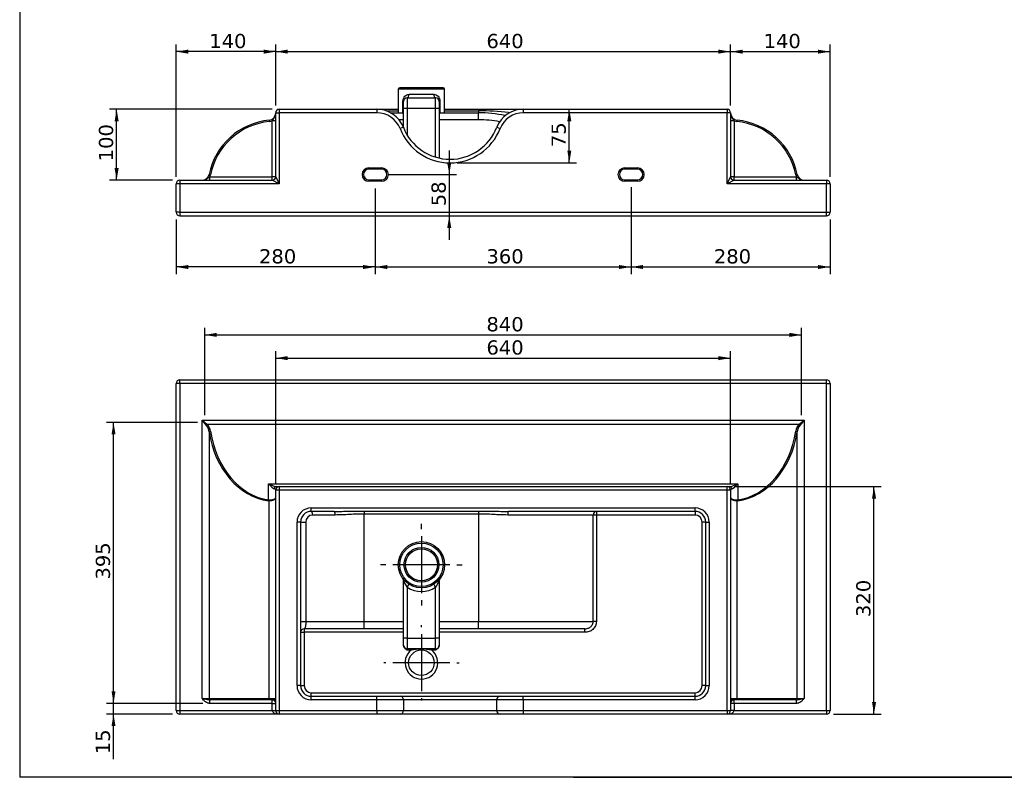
# Model space of a CAD drawing. Header units: millimetres. Extents: x 11 to 288, y 7 to 203.
# Tile 1 of 3: x 11 to 149, y 7 to 114. Entities that reach past the tile are written whole.
import ezdxf
from ezdxf.enums import TextEntityAlignment as Align
from ezdxf.lldxf.tags import DXFTag

# ---------------------------------------------------------------- set-up
doc = ezdxf.new("R2010")
doc.units = ezdxf.units.MM
for name, color, linetype in [('1', 7, 'Continuous'), ('asse', 7, 'Continuous'), ('Default', 7, 'Continuous'), ('Predefinito', 7, 'Continuous'), ('tangente', 7, 'Continuous'), ('visibile', 7, 'Continuous')]:
    doc.layers.add(name, color=color, linetype=linetype)
doc.styles.add('SEACAD_Verdana', font='verdana.ttf')
tags = doc.linetypes.add('CENTER2', pattern=[28.575, 19.05, -3.175, 3.175, -3.175]).pattern_tags.tags
tags[10:11] = [DXFTag(74, 4), DXFTag(75, 0), DXFTag(340, '0'), DXFTag(46, 0.0), DXFTag(50, 0.0), DXFTag(44, 0.0), DXFTag(45, 0.0)]
tags[8:9] = [DXFTag(74, 4), DXFTag(75, 0), DXFTag(340, '0'), DXFTag(46, 0.0), DXFTag(50, 0.0), DXFTag(44, 0.0), DXFTag(45, 0.0)]
tags[6:7] = [DXFTag(74, 4), DXFTag(75, 0), DXFTag(340, '0'), DXFTag(46, 0.0), DXFTag(50, 0.0), DXFTag(44, 0.0), DXFTag(45, 0.0)]
tags[4:5] = [DXFTag(74, 4), DXFTag(75, 0), DXFTag(340, '0'), DXFTag(46, 0.0), DXFTag(50, 0.0), DXFTag(44, 0.0), DXFTag(45, 0.0)]
doc.dimstyles.new('ISO_PALLINATURA', dxfattribs={"dimtxt": 2, "dimasz": 1.7, "dimexe": 1, "dimexo": 1, "dimgap": 1, "dimtad": 1, "dimlfac": 10, "dimtxsty": 'SEACAD_Verdana', "dimblk1": '_SE_FILLED', "dimblk2": '_SE_FILLED', "dimsah": 1, "dimcen": 1, "dimadec": 0, "dimazin": 0, "dimtfac": 1, "dimtmove": 0, "dimatfit": 3, "dimfxl": 1, "dimtolj": 1, "dimarcsym": 0})

# ---------------------------------------------------------------- blocks, each defined once
blk = doc.blocks.new('SEANNOT_GROUP2')
at = {"layer": 'asse', "color": 7, "linetype": 'CENTER2'}
for p, q in [((67.38, 42.18), (67.38, 42.93)), ((67.38, 41.18), (67.38, 33.18)), ((62.38, 37.18), (61.63, 37.18)), ((71.38, 37.18), (63.38, 37.18)), ((72.38, 37.18), (73.13, 37.18)), ((67.38, 32.18), (67.38, 31.43))]:
    blk.add_line(p, q, dxfattribs=at)
blk = doc.blocks.new('SEANNOT_GROUP3')
at = {"layer": 'asse', "color": 7, "linetype": 'CENTER2'}
for p, q in [((67.38, 28.4), (67.38, 28.7)), ((67.38, 27.4), (67.38, 19.4)), ((62.38, 23.4), (62.08, 23.4)), ((71.38, 23.4), (63.38, 23.4)), ((72.38, 23.4), (72.68, 23.4)), ((67.38, 18.4), (67.38, 18.1))]:
    blk.add_line(p, q, dxfattribs=at)
blk = doc.blocks.new('SE1')
at = {"layer": 'tangente', "color": 7, "linetype": 'Continuous'}
for p, q in [((70.63, 104.07), (64.13, 104.07)), ((65.38, 102.87), (65.38, 101.37)), ((65.64, 103.37), (69.11, 103.37)), ((69.38, 101.37), (69.38, 102.87)), ((47.38, 101.27), (47.38, 100.77)), ((61.11, 101.27), (61.11, 100.77)), ((64.78, 100.77), (64.78, 102.37)), ((64.88, 102.37), (64.78, 102.37)), ((65.38, 101.37), (64.88, 101.37)), ((65.38, 101.37), (65.38, 97.63)), ((69.38, 101.37), (65.38, 101.37)), ((69.38, 94.53), (69.38, 101.37)), ((69.88, 101.37), (69.38, 101.37)), ((69.88, 102.37), (69.98, 102.37)), ((69.98, 102.37), (69.98, 100.77)), ((81.71, 101.27), (81.71, 100.77)), ((110.38, 101.27), (110.38, 100.77)), ((46.88, 100.77), (47.38, 100.77)), ((47.38, 100.77), (47.38, 90.77)), ((61.11, 100.77), (47.38, 100.77)), ((62.51, 101.02), (64.13, 101.02)), ((64.88, 99.77), (64.24, 99.77)), ((75.42, 99.77), (69.88, 99.77)), ((70.63, 101.02), (75.42, 101.02)), ((75.42, 101.02), (75.42, 100.77)), ((75.42, 99.77), (75.42, 100.77)), ((79.63, 100.77), (79.61, 100.68)), ((79.77, 100.77), (79.63, 100.77)), ((110.38, 100.77), (81.71, 100.77)), ((110.38, 90.77), (110.38, 100.77)), ((110.88, 100.77), (110.38, 100.77)), ((45.97, 99.73), (45.99, 99.53)), ((46.38, 91.77), (46.38, 99.63)), ((46.88, 99.63), (46.38, 99.63)), ((64.84, 98.72), (64.38, 98.54)), ((77.98, 98.72), (78.44, 98.54)), ((111.38, 99.63), (110.88, 99.63)), ((111.38, 99.63), (111.38, 91.77)), ((111.78, 99.73), (111.76, 99.53)), ((59.98, 93.02), (61.78, 93.02)), ((59.98, 92.82), (59.98, 93.02)), ((61.78, 93.02), (61.78, 92.82)), ((95.98, 93.02), (97.78, 93.02)), ((95.98, 92.82), (95.98, 93.02)), ((97.78, 92.82), (97.78, 93.02)), ((37.5, 92.08), (37.7, 92.04)), ((37.61, 91.77), (46.38, 91.77)), ((37.61, 91.27), (37.61, 91.77)), ((46.88, 91.77), (46.38, 91.77)), ((46.38, 91.27), (46.38, 91.77)), ((46.88, 91.77), (47.38, 90.77)), ((110.38, 90.77), (110.88, 91.77)), ((111.38, 91.77), (110.88, 91.77)), ((111.38, 91.77), (120.14, 91.77)), ((111.38, 91.27), (111.38, 91.77)), ((120.25, 92.08), (120.06, 92.04)), ((120.14, 91.27), (120.14, 91.77)), ((33.38, 90.77), (32.88, 90.77)), ((33.38, 91.27), (33.38, 90.77)), ((33.38, 90.77), (33.38, 86.77)), ((47.38, 90.77), (33.38, 90.77)), ((47.38, 90.77), (46.38, 91.27)), ((59.98, 91.32), (59.98, 91.12)), ((61.78, 91.12), (59.98, 91.12)), ((61.78, 91.12), (61.78, 91.32)), ((95.98, 91.12), (95.98, 91.32)), ((97.78, 91.12), (95.98, 91.12)), ((97.78, 91.12), (97.78, 91.32)), ((111.38, 91.27), (110.38, 90.77)), ((124.38, 90.77), (110.38, 90.77)), ((124.38, 91.27), (124.38, 90.77)), ((124.38, 86.77), (124.38, 90.77)), ((124.88, 90.77), (124.38, 90.77)), ((33.38, 86.77), (32.88, 86.77)), ((33.38, 86.77), (124.38, 86.77)), ((33.38, 86.77), (33.38, 86.27)), ((124.38, 86.27), (124.38, 86.77)), ((124.38, 86.77), (124.88, 86.77))]:
    blk.add_line(p, q, dxfattribs=at)
for centre, radius, start, end in [((61.11, 97.27), 3.5, 21.2312, 90), ((75.44, 65.69), 35.34, 83.1804, 90.0278), ((75.42, 83.27), 16.5, 79.6442, 90), ((81.71, 97.27), 3.5, 90, 158.7688), ((75.42, 83.27), 18, 76.1523, 76.4638), ((46.88, 90.21), 9.36, 95.4345, 168.7561), ((45.88, 100.73), 1.2, 275.4345, 294.6243), ((71.41, 101.27), 7.55, 201.2312, 338.7688), ((111.88, 100.73), 1.2, 245.3757, 264.5655), ((110.88, 90.21), 9.36, 11.2439, 84.5655), ((59.98, 92.07), 0.95, 90, 270), ((61.78, 92.07), 0.95, 270, 90), ((95.98, 92.07), 0.95, 90, 270), ((97.78, 92.07), 0.95, 270, 90), ((36.52, 92.27), 1.2, 335.3757, 348.7561), ((121.23, 92.27), 1.2, 191.2439, 204.6243)]:
    blk.add_arc(centre, radius, start, end, dxfattribs=at)
for centre, start_param, end_param in [((65.38, 103.37), 0, 1.570796), ((69.38, 103.37), 4.712389, 6.283185)]:
    blk.add_ellipse(centre, major_axis=(0, -0.5), ratio=0.533333, start_param=start_param, end_param=end_param, dxfattribs=at)
for points, knots in [([(64.78, 102.37), (64.78, 102.51), (64.8, 102.65), (64.9, 102.89), (64.96, 103), (65.12, 103.17), (65.21, 103.24), (65.41, 103.34), (65.52, 103.37), (65.64, 103.37)], [0, 0, 0, 0, 0.25, 0.25, 0.5, 0.5, 0.75, 0.75, 1, 1, 1, 1]), ([(69.11, 103.37), (69.23, 103.37), (69.34, 103.34), (69.55, 103.24), (69.64, 103.17), (69.79, 102.99), (69.86, 102.89), (69.95, 102.65), (69.98, 102.51), (69.98, 102.37)], [0, 0, 0, 0, 0.25, 0.25, 0.5, 0.5, 0.75, 0.75, 1, 1, 1, 1]), ([(46.38, 99.63), (46.41, 99.68), (46.44, 99.72), (46.5, 99.8), (46.53, 99.84), (46.59, 99.92), (46.62, 99.97), (46.67, 100.05), (46.7, 100.1), (46.75, 100.18), (46.77, 100.23), (46.81, 100.33), (46.82, 100.37), (46.85, 100.47), (46.86, 100.52), (46.87, 100.6), (46.87, 100.62), (46.88, 100.67), (46.88, 100.7), (46.88, 100.73)], [0, 0, 0, 0, 0.125, 0.125, 0.25, 0.25, 0.375, 0.375, 0.5, 0.5, 0.625, 0.625, 0.75, 0.75, 0.875, 0.875, 0.9375, 0.9375, 1, 1, 1, 1]), ([(110.88, 100.73), (110.88, 100.7), (110.88, 100.67), (110.88, 100.62), (110.88, 100.6), (110.89, 100.52), (110.9, 100.47), (110.93, 100.37), (110.95, 100.33), (110.98, 100.23), (111, 100.18), (111.05, 100.1), (111.08, 100.05), (111.13, 99.97), (111.16, 99.92), (111.22, 99.84), (111.26, 99.8), (111.32, 99.72), (111.35, 99.68), (111.38, 99.63)], [0, 0, 0, 0, 0.0625, 0.0625, 0.125, 0.125, 0.25, 0.25, 0.375, 0.375, 0.5, 0.5, 0.625, 0.625, 0.75, 0.75, 0.875, 0.875, 1, 1, 1, 1]), ([(36.52, 91.27), (36.55, 91.27), (36.57, 91.27), (36.62, 91.28), (36.65, 91.28), (36.72, 91.29), (36.77, 91.3), (36.87, 91.33), (36.92, 91.34), (37.02, 91.38), (37.06, 91.4), (37.15, 91.45), (37.19, 91.47), (37.28, 91.53), (37.32, 91.56), (37.4, 91.62), (37.44, 91.65), (37.53, 91.71), (37.57, 91.74), (37.61, 91.77)], [0, 0, 0, 0, 0.0625, 0.0625, 0.125, 0.125, 0.25, 0.25, 0.375, 0.375, 0.5, 0.5, 0.625, 0.625, 0.75, 0.75, 0.875, 0.875, 1, 1, 1, 1]), ([(120.14, 91.77), (120.19, 91.74), (120.23, 91.71), (120.31, 91.65), (120.35, 91.62), (120.43, 91.56), (120.47, 91.53), (120.56, 91.47), (120.6, 91.45), (120.69, 91.4), (120.74, 91.38), (120.83, 91.34), (120.88, 91.33), (120.98, 91.3), (121.03, 91.29), (121.11, 91.28), (121.13, 91.28), (121.18, 91.27), (121.21, 91.27), (121.23, 91.27)], [0, 0, 0, 0, 0.125, 0.125, 0.25, 0.25, 0.375, 0.375, 0.5, 0.5, 0.625, 0.625, 0.75, 0.75, 0.875, 0.875, 0.9375, 0.9375, 1, 1, 1, 1])]:
    blk.add_open_spline(points, degree=3, knots=knots, dxfattribs=at)
at = {"layer": 'visibile', "color": 7, "linetype": 'Continuous'}
for p, q in [((64.13, 104.07), (64.13, 100.77)), ((70.43, 104.27), (64.33, 104.27)), ((70.63, 100.77), (70.63, 104.07)), ((65.38, 102.87), (69.38, 102.87)), ((47.38, 101.27), (61.11, 101.27)), ((61.11, 101.27), (64.13, 101.27)), ((64.88, 101.37), (64.88, 102.37)), ((64.88, 98.63), (64.88, 101.37)), ((69.88, 102.37), (69.88, 101.37)), ((69.88, 101.37), (69.88, 94.4)), ((70.63, 101.27), (81.71, 101.27)), ((81.71, 101.27), (110.38, 101.27)), ((46.88, 91.77), (46.88, 100.77)), ((63.05, 100.77), (64.88, 100.77)), ((69.88, 100.77), (75.42, 100.77)), ((110.88, 100.77), (110.88, 91.77)), ((61.78, 92.82), (59.98, 92.82)), ((97.78, 92.82), (95.98, 92.82)), ((32.88, 86.77), (32.88, 90.77)), ((33.38, 91.27), (46.38, 91.27)), ((59.98, 91.32), (61.78, 91.32)), ((95.98, 91.32), (97.78, 91.32)), ((111.38, 91.27), (124.38, 91.27)), ((124.88, 90.77), (124.88, 86.77)), ((33.38, 86.27), (124.38, 86.27))]:
    blk.add_line(p, q, dxfattribs=at)
for centre, radius, start, end in [((64.33, 104.07), 0.2, 90, 180), ((70.43, 104.07), 0.2, 0, 90), ((65.38, 102.37), 0.5, 90, 180), ((69.38, 102.37), 0.5, 0, 90), ((47.38, 100.77), 0.5, 90, 180), ((61.11, 97.27), 4, 21.2312, 90), ((81.71, 97.27), 4, 90, 158.7688), ((110.38, 100.77), 0.5, 0, 90), ((45.88, 100.73), 1, 275.4345, 0), ((75.42, 83.27), 17.5, 77.6261, 90), ((111.88, 100.73), 1, 180, 264.5655), ((46.88, 90.21), 9.56, 95.4345, 168.7561), ((71.41, 101.27), 7.05, 201.2312, 338.7688), ((110.88, 90.21), 9.56, 11.2439, 84.5655), ((59.98, 92.07), 0.75, 90, 270), ((61.78, 92.07), 0.75, 270, 90), ((95.98, 92.07), 0.75, 90, 270), ((97.78, 92.07), 0.75, 270, 90), ((36.52, 92.27), 1, 270, 348.7561), ((46.38, 91.77), 0.5, 270, 0), ((111.38, 91.77), 0.5, 180, 270), ((121.23, 92.27), 1, 191.2439, 270), ((33.38, 90.77), 0.5, 90, 180), ((124.38, 90.77), 0.5, 0, 90), ((33.38, 86.77), 0.5, 180, 270), ((124.38, 86.77), 0.5, 270, 0)]:
    blk.add_arc(centre, radius, start, end, dxfattribs=at)
blk = doc.blocks.new('DMBLK3')
at = {"layer": 'Default', "linetype": 'Continuous'}
for points in [[(71.58, 93.77), (71.01, 93.77), (71.3, 92.07)], [(71.58, 84.57), (71.3, 86.27), (71.01, 84.57)]]:
    blk.add_hatch(color=7, dxfattribs=at).paths.add_polyline_path(points)
at = {"layer": 'Default', "color": 7, "linetype": 'Continuous'}
for p, q in [((71.3, 95.47), (71.3, 82.87)), ((62.78, 92.07), (72.3, 92.07))]:
    blk.add_line(p, q, dxfattribs=at)
at = {"layer": 'Default', "color": 7, "linetype": 'Continuous', "style": 'SEACAD_Verdana'}
blk.add_text('58', height=2, rotation=90, dxfattribs=at).set_placement((68.8, 87.61), align=Align.TOP_LEFT)
blk = doc.blocks.new('_SE_FILLED')
at = {"color": 0}
blk.add_line((0, 0), (-1, 0), dxfattribs=at)
blk.add_solid([(0, 0), (-1, -0.1665), (-1, 0.1665), (0, 0)], dxfattribs=at)
blk = doc.blocks.new('DMBLK4')
at = {"layer": 'Default', "linetype": 'Continuous'}
for points in [[(34.58, 109.65), (32.88, 109.36), (34.58, 109.08)], [(45.18, 109.65), (45.18, 109.08), (46.88, 109.36)]]:
    blk.add_hatch(color=7, dxfattribs=at).paths.add_polyline_path(points)
at = {"layer": 'Default', "color": 7, "linetype": 'Continuous'}
for p, q in [((32.88, 91.77), (32.88, 110.36)), ((46.88, 101.77), (46.88, 110.36)), ((46.88, 109.36), (32.88, 109.36))]:
    blk.add_line(p, q, dxfattribs=at)
at = {"layer": 'Default', "color": 7, "linetype": 'Continuous', "style": 'SEACAD_Verdana'}
blk.add_text('140', height=2, dxfattribs=at).set_placement((37.53, 111.86), align=Align.TOP_LEFT)
blk = doc.blocks.new('DMBLK5')
at = {"layer": 'Default', "linetype": 'Continuous'}
for points in [[(34.58, 78.78), (34.58, 79.35), (32.88, 79.07)], [(59.18, 78.78), (60.88, 79.07), (59.18, 79.35)]]:
    blk.add_hatch(color=7, dxfattribs=at).paths.add_polyline_path(points)
at = {"layer": 'Default', "color": 7, "linetype": 'Continuous'}
for p, q in [((60.88, 90.12), (60.88, 78.07)), ((32.88, 85.77), (32.88, 78.07)), ((60.88, 79.07), (32.88, 79.07))]:
    blk.add_line(p, q, dxfattribs=at)
at = {"layer": 'Default', "color": 7, "linetype": 'Continuous', "style": 'SEACAD_Verdana'}
blk.add_text('280', height=2, dxfattribs=at).set_placement((44.53, 81.57), align=Align.TOP_LEFT)
blk = doc.blocks.new('DMBLK6')
at = {"layer": 'Default', "linetype": 'Continuous'}
for points in [[(98.58, 78.78), (98.58, 79.35), (96.88, 79.07)], [(123.18, 78.78), (124.88, 79.07), (123.18, 79.35)]]:
    blk.add_hatch(color=7, dxfattribs=at).paths.add_polyline_path(points)
at = {"layer": 'Default', "color": 7, "linetype": 'Continuous'}
for p, q in [((96.88, 90.12), (96.88, 78.07)), ((124.88, 85.77), (124.88, 78.07)), ((96.88, 79.07), (124.88, 79.07))]:
    blk.add_line(p, q, dxfattribs=at)
at = {"layer": 'Default', "color": 7, "linetype": 'Continuous', "style": 'SEACAD_Verdana'}
blk.add_text('280', height=2, dxfattribs=at).set_placement((108.53, 81.57), align=Align.TOP_LEFT)
blk = doc.blocks.new('DMBLK9')
at = {"layer": 'Default', "linetype": 'Continuous'}
for points in [[(112.58, 109.64), (110.88, 109.36), (112.58, 109.08)], [(123.18, 109.64), (123.18, 109.08), (124.88, 109.36)]]:
    blk.add_hatch(color=7, dxfattribs=at).paths.add_polyline_path(points)
at = {"layer": 'Default', "color": 7, "linetype": 'Continuous'}
for p, q in [((110.88, 101.77), (110.88, 110.36)), ((124.88, 91.77), (124.88, 110.36)), ((110.88, 109.36), (124.88, 109.36))]:
    blk.add_line(p, q, dxfattribs=at)
at = {"layer": 'Default', "color": 7, "linetype": 'Continuous', "style": 'SEACAD_Verdana'}
blk.add_text('140', height=2, dxfattribs=at).set_placement((115.53, 111.86), align=Align.TOP_LEFT)
blk = doc.blocks.new('DMBLK10')
at = {"layer": 'Default', "linetype": 'Continuous'}
for points in [[(88.47, 99.57), (88.19, 101.27), (87.91, 99.57)], [(88.47, 95.43), (87.91, 95.43), (88.19, 93.73)]]:
    blk.add_hatch(color=7, dxfattribs=at).paths.add_polyline_path(points)
at = {"layer": 'Default', "color": 7, "linetype": 'Continuous'}
for p, q in [((88.19, 93.73), (88.19, 101.27)), ((72.41, 93.73), (89.19, 93.73))]:
    blk.add_line(p, q, dxfattribs=at)
at = {"layer": 'Default', "color": 7, "linetype": 'Continuous', "style": 'SEACAD_Verdana'}
blk.add_text('75', height=2, rotation=90, dxfattribs=at).set_placement((85.69, 95.93), align=Align.TOP_LEFT)
blk = doc.blocks.new('DMBLK11')
at = {"layer": 'Default', "linetype": 'Continuous'}
for points in [[(24.21, 99.57), (24.78, 99.57), (24.5, 101.27)], [(24.21, 92.97), (24.5, 91.27), (24.78, 92.97)]]:
    blk.add_hatch(color=7, dxfattribs=at).paths.add_polyline_path(points)
at = {"layer": 'Default', "color": 7, "linetype": 'Continuous'}
for p, q in [((46.38, 101.27), (23.5, 101.27)), ((24.5, 91.27), (24.5, 101.27)), ((32.38, 91.27), (23.5, 91.27))]:
    blk.add_line(p, q, dxfattribs=at)
at = {"layer": 'Default', "color": 7, "linetype": 'Continuous', "style": 'SEACAD_Verdana'}
blk.add_text('100', height=2, rotation=90, dxfattribs=at).set_placement((22, 93.93), align=Align.TOP_LEFT)
blk = doc.blocks.new('DMBLK12')
at = {"layer": 'Default', "linetype": 'Continuous'}
for points in [[(48.58, 109.65), (46.88, 109.36), (48.58, 109.08)], [(109.18, 109.65), (109.18, 109.08), (110.88, 109.36)]]:
    blk.add_hatch(color=7, dxfattribs=at).paths.add_polyline_path(points)
at = {"layer": 'Default', "color": 7, "linetype": 'Continuous'}
for p, q in [((46.88, 101.77), (46.88, 110.36)), ((110.88, 101.77), (110.88, 110.36)), ((46.88, 109.36), (110.88, 109.36))]:
    blk.add_line(p, q, dxfattribs=at)
at = {"layer": 'Default', "color": 7, "linetype": 'Continuous', "style": 'SEACAD_Verdana'}
blk.add_text('640', height=2, dxfattribs=at).set_placement((76.53, 111.86), align=Align.TOP_LEFT)
blk = doc.blocks.new('DMBLK13')
at = {"layer": 'Default', "linetype": 'Continuous'}
for points in [[(62.58, 78.78), (62.58, 79.35), (60.88, 79.07)], [(95.18, 78.78), (96.88, 79.07), (95.18, 79.35)]]:
    blk.add_hatch(color=7, dxfattribs=at).paths.add_polyline_path(points)
at = {"layer": 'Default', "color": 7, "linetype": 'Continuous'}
for p, q in [((60.88, 90.12), (60.88, 78.07)), ((96.88, 90.32), (96.88, 78.07)), ((60.88, 79.07), (96.88, 79.07))]:
    blk.add_line(p, q, dxfattribs=at)
at = {"layer": 'Default', "color": 7, "linetype": 'Continuous', "style": 'SEACAD_Verdana'}
blk.add_text('360', height=2, dxfattribs=at).set_placement((76.53, 81.57), align=Align.TOP_LEFT)
blk = doc.blocks.new('SE7')
at = {"layer": 'tangente', "color": 7, "linetype": 'Continuous'}
for p, q in [((33.38, 62.68), (32.88, 62.68)), ((33.38, 62.68), (33.38, 63.18)), ((124.38, 62.68), (33.38, 62.68)), ((33.38, 62.68), (33.38, 16.68)), ((124.38, 62.68), (124.38, 63.18)), ((124.38, 62.68), (124.88, 62.68)), ((124.38, 16.68), (124.38, 62.68)), ((36.52, 57.52), (121.23, 57.52)), ((37.13, 56.79), (36.52, 57.52)), ((36.52, 57.52), (37.25, 56.91)), ((36.52, 18.38), (36.52, 57.52)), ((120.5, 56.91), (37.25, 56.91)), ((120.5, 56.91), (121.23, 57.52)), ((121.23, 57.52), (120.62, 56.79)), ((121.23, 57.52), (121.23, 18.38)), ((37.5, 55.86), (37.5, 18.38)), ((120.25, 18.38), (120.25, 55.86)), ((45.88, 48.57), (111.88, 48.57)), ((45.88, 46.3), (45.88, 48.57)), ((111.88, 48.57), (111.88, 46.3)), ((47.38, 47.68), (46.88, 47.68)), ((47.38, 48.18), (47.38, 47.68)), ((110.38, 47.68), (47.38, 47.68)), ((47.38, 47.68), (47.38, 16.68)), ((110.38, 47.68), (110.38, 48.18)), ((110.88, 47.68), (110.38, 47.68)), ((110.38, 16.68), (110.38, 47.68)), ((45.97, 46.17), (45.86, 46.18)), ((45.88, 46.3), (45.97, 46.29)), ((45.97, 18.38), (45.97, 46.17)), ((111.78, 46.29), (111.88, 46.3)), ((111.9, 46.18), (111.78, 46.17)), ((111.78, 46.17), (111.78, 18.38)), ((51.88, 45.18), (105.88, 45.18)), ((51.88, 44.68), (51.88, 45.18)), ((59.33, 44.74), (75.42, 44.74)), ((59.33, 44.74), (59.33, 44.31)), ((75.42, 44.74), (75.42, 44.31)), ((92, 44.68), (92, 44.18)), ((105.88, 44.68), (105.88, 45.18)), ((105.88, 44.68), (105.88, 44.18)), ((49.88, 20.18), (49.88, 43.18)), ((50.38, 43.18), (49.88, 43.18)), ((50.38, 43.18), (51.11, 43.18)), ((51.11, 43.18), (51.11, 29.18)), ((55.24, 44.18), (52.08, 44.18)), ((59.33, 29.18), (59.33, 44.31)), ((75.42, 44.31), (59.33, 44.31)), ((75.42, 44.31), (75.42, 29.18)), ((91.54, 44.18), (79.52, 44.18)), ((91.54, 29.18), (91.54, 44.18)), ((92, 44.18), (91.54, 44.18)), ((92, 44.18), (92, 29.18)), ((105.88, 44.18), (92, 44.18)), ((106.88, 20.18), (106.88, 43.18)), ((107.38, 43.18), (106.88, 43.18)), ((107.38, 43.18), (107.88, 43.18)), ((107.88, 43.18), (107.88, 20.18)), ((65.38, 34.01), (65.64, 34.43)), ((65.38, 34.01), (65.38, 26.87)), ((69.38, 34.01), (69.11, 34.43)), ((69.38, 26.87), (69.38, 34.01)), ((50.38, 29.18), (51.11, 29.18)), ((51.11, 29.18), (59.33, 29.18)), ((59.33, 29.18), (64.88, 29.18)), ((59.33, 28.18), (59.33, 29.18)), ((69.88, 29.18), (75.42, 29.18)), ((75.42, 29.18), (91.54, 29.18)), ((75.42, 28.18), (75.42, 29.18)), ((92, 29.18), (91.54, 29.18)), ((50.88, 28.18), (50.88, 27.68)), ((90.36, 27.68), (90.36, 28.18)), ((50.38, 27.68), (50.88, 27.68)), ((64.88, 27.68), (50.88, 27.68)), ((50.88, 27.68), (50.88, 20.18)), ((65.38, 26.87), (64.88, 26.87)), ((65.38, 26.87), (69.38, 26.87)), ((65.38, 26.87), (65.38, 25.37)), ((69.38, 25.37), (69.38, 26.87)), ((69.88, 26.87), (69.38, 26.87)), ((90.36, 27.68), (69.88, 27.68)), ((65.38, 25.37), (65.38, 25.17)), ((65.92, 25.17), (65.38, 25.17)), ((65.92, 25.37), (65.92, 25.17)), ((68.84, 25.37), (68.84, 25.17)), ((69.38, 25.17), (68.84, 25.17)), ((69.38, 25.17), (69.38, 25.37)), ((50.38, 20.18), (49.88, 20.18)), ((50.38, 20.18), (50.88, 20.18)), ((107.38, 20.18), (106.88, 20.18)), ((107.38, 20.18), (107.88, 20.18)), ((36.52, 18.38), (37.5, 18.38)), ((37.5, 18.38), (45.97, 18.38)), ((37.61, 17.68), (37.61, 18.18)), ((45.97, 18.38), (46.88, 18.38)), ((46.38, 17.68), (46.38, 18.18)), ((51.88, 19.18), (105.88, 19.18)), ((51.88, 18.68), (51.88, 19.18)), ((51.88, 18.18), (51.88, 18.68)), ((61.11, 18.18), (51.88, 18.18)), ((61.11, 18.18), (61.11, 18.68)), ((64.84, 18.18), (61.11, 18.18)), ((61.11, 16.68), (61.11, 18.18)), ((64.84, 18.18), (64.84, 16.68)), ((77.98, 18.18), (64.84, 18.18)), ((81.71, 18.18), (77.98, 18.18)), ((77.98, 16.68), (77.98, 18.18)), ((81.71, 18.18), (81.71, 18.68)), ((81.71, 18.18), (81.71, 16.68)), ((105.88, 18.18), (81.71, 18.18)), ((105.88, 18.68), (105.88, 19.18)), ((105.88, 18.18), (105.88, 18.68)), ((110.88, 18.38), (111.78, 18.38)), ((111.38, 17.68), (111.38, 18.18)), ((111.78, 18.38), (120.25, 18.38)), ((120.14, 17.68), (120.14, 18.18)), ((120.25, 18.38), (121.23, 18.38)), ((32.88, 16.68), (33.38, 16.68)), ((33.38, 16.68), (46.38, 16.68)), ((33.38, 16.68), (33.38, 16.18)), ((46.38, 17.68), (37.61, 17.68)), ((46.38, 16.68), (46.38, 17.68)), ((46.38, 17.68), (46.88, 17.68)), ((46.38, 16.68), (46.88, 16.68)), ((46.88, 16.68), (47.38, 16.68)), ((47.38, 16.68), (61.11, 16.68)), ((47.38, 16.68), (47.38, 16.18)), ((61.11, 16.68), (64.84, 16.68)), ((61.11, 16.68), (61.11, 16.18)), ((64.84, 16.68), (77.98, 16.68)), ((77.98, 16.68), (81.71, 16.68)), ((81.71, 16.68), (110.38, 16.68)), ((81.71, 16.68), (81.71, 16.18)), ((110.38, 16.68), (110.88, 16.68)), ((110.38, 16.68), (110.38, 16.18)), ((111.38, 17.68), (110.88, 17.68)), ((111.38, 16.68), (110.88, 16.68)), ((120.14, 17.68), (111.38, 17.68)), ((111.38, 17.68), (111.38, 16.68)), ((111.38, 16.68), (124.38, 16.68)), ((124.38, 16.68), (124.88, 16.68)), ((124.38, 16.68), (124.38, 16.18))]:
    blk.add_line(p, q, dxfattribs=at)
for radius in [3.05, 2.45]:
    blk.add_circle((67.38, 37.18), radius, dxfattribs=at)
for centre, radius, start, end in [((51.88, 43.18), 2, 90, 180), ((105.88, 43.18), 2, 0, 90), ((52.1, 43.19), 0.987, 90.8467, 180.7672), ((105.88, 43.18), 1, 0, 90), ((68.09, 36.07), 3.41, 199.6143, 217.3201), ((66.65, 36.08), 3.43, 322.7282, 340.3374), ((67.38, 37.18), 3.75, 237.769, 302.231), ((67.38, 23.4), 2.3, 129.4152, 50.5848), ((67.38, 18.14), 7.18, 78.2707, 101.7293), ((51.88, 20.18), 2, 180, 270), ((51.88, 20.18), 1, 180, 270), ((105.88, 20.18), 2, 270, 0), ((105.88, 20.18), 1, 270, 0)]:
    blk.add_arc(centre, radius, start, end, dxfattribs=at)
for centre, major_axis, ratio, start_param, end_param in [((37.25, 56.79), (-0.141, -0.141), 0.479492, 4.265282, 5.159496), ((36.52, 55.68), (0, 1.55), 0.772727, 4.908632, 5.625297), ((121.23, 55.68), (0, 1.55), 0.772727, 0.657889, 1.374553), ((120.5, 56.79), (-0.141, 0.141), 0.479492, 4.265282, 5.159496), ((36.52, 55.56), (0, 1.55), 0.643939, 4.908632, 5.625297), ((37.7, 55.86), (-0.198, -0.03), 0.60698, 4.619414, 6.035302), ((46.88, 58.22), (0, -12.11), 0.789241, 4.908632, 6.17613), ((46.88, 58.34), (0, -12.11), 0.772727, 4.908632, 6.17613), ((110.88, 58.34), (0, -12.11), 0.772727, 0.107055, 1.374553), ((110.88, 58.22), (0, -12.11), 0.789241, 0.107055, 1.374553), ((120.06, 55.86), (-0.198, 0.03), 0.60698, 3.389476, 4.805364), ((121.23, 55.56), (0, 1.55), 0.643939, 0.657889, 1.374553), ((45.88, 49.18), (0.95, -1.32), 0.231512, 5.022183, 5.935091), ((45.88, 49.18), (1.47, -0.89), 0.309184, 4.896889, 5.809797), ((111.88, 49.18), (-1.47, -0.89), 0.309184, 0.473389, 1.386296), ((111.88, 49.18), (-0.95, -1.32), 0.231512, 0.348095, 1.261002), ((47.06, 47.68), (0, 0.5), 0.853154, 0, 1.18762), ((45.88, 47.68), (1, 0), 0.305724, 0, 0.657889), ((110.69, 47.68), (0, 0.5), 0.853154, 5.095565, 6.283185), ((111.88, 47.68), (1, 0), 0.305724, 2.483704, 3.141593), ((45.88, 46.18), (-0.028, -0.198), 0.105844, 4.061846, 4.727108), ((45.88, 46.58), (1, 0), 0.409615, 4.807239, 6.283185), ((45.88, 46.58), (-1, 0), 0.287325, 1.665646, 3.141593), ((45.99, 46.17), (-0.006, 0.2), 0.094658, 0.912902, 1.567722), ((111.88, 46.58), (-1, 0), 0.287325, 0, 1.475947), ((111.88, 46.58), (1, 0), 0.409615, 3.141593, 4.617539), ((111.76, 46.17), (0.006, 0.2), 0.094658, 4.715463, 5.370284), ((111.88, 46.18), (-0.028, 0.198), 0.105844, 4.69767, 5.362932), ((51.88, 44.18), (0, 0.5), 0.414268, 4.712389, 6.283185), ((55.12, 44.18), (0, 0.5), 0.23406, 4.712389, 6.283185), ((79.63, 44.18), (0, 0.5), 0.23406, 0, 1.570796), ((92, 44.18), (0, -0.5), 0.921285, 3.141593, 4.712389), ((37.7, 18.38), (0, 0.2), 0.980806, 1.570796, 3.141593), ((45.99, 18.38), (0, 0.2), 0.094708, 1.570796, 3.141593), ((64.38, 18.18), (0, -0.5), 0.932127, 1.570796, 3.141593), ((78.44, 18.18), (0, -0.5), 0.932127, 3.141593, 4.712389), ((111.76, 18.38), (0, 0.2), 0.094708, 3.141593, 4.712389), ((120.06, 18.38), (0, 0.2), 0.980806, 3.141593, 4.712389), ((47.38, 16.68), (1, 0), 0.5, 3.141593, 4.712389), ((64.38, 16.68), (0, 0.5), 0.932127, 3.141593, 4.712389), ((78.44, 16.68), (0, 0.5), 0.932127, 1.570796, 3.141593), ((110.38, 16.68), (1, 0), 0.5, 4.712389, 6.283185)]:
    blk.add_ellipse(centre, major_axis=major_axis, ratio=ratio, start_param=start_param, end_param=end_param, dxfattribs=at)
for points, knots in [([(55.12, 44.68), (55.47, 44.68), (55.82, 44.68), (56.52, 44.7), (56.87, 44.71), (57.57, 44.72), (57.93, 44.73), (58.63, 44.74), (58.98, 44.74), (59.33, 44.74)], [0, 0, 0, 0, 0.25, 0.25, 0.5, 0.5, 0.75, 0.75, 1, 1, 1, 1]), ([(75.42, 44.74), (75.77, 44.74), (76.12, 44.74), (76.83, 44.73), (77.18, 44.72), (77.88, 44.71), (78.23, 44.7), (78.93, 44.68), (79.28, 44.68), (79.63, 44.68)], [0, 0, 0, 0, 0.25, 0.25, 0.5, 0.5, 0.75, 0.75, 1, 1, 1, 1]), ([(59.33, 44.31), (58.99, 44.31), (58.64, 44.31), (57.96, 44.28), (57.61, 44.27), (56.93, 44.23), (56.59, 44.22), (55.91, 44.19), (55.57, 44.18), (55.24, 44.18)], [0, 0, 0, 0, 0.25, 0.25, 0.5, 0.5, 0.75, 0.75, 1, 1, 1, 1]), ([(79.52, 44.18), (79.18, 44.18), (78.84, 44.19), (78.17, 44.22), (77.82, 44.23), (77.14, 44.27), (76.8, 44.28), (76.11, 44.31), (75.76, 44.31), (75.42, 44.31)], [0, 0, 0, 0, 0.25, 0.25, 0.5, 0.5, 0.75, 0.75, 1, 1, 1, 1]), ([(51.11, 29.18), (51.11, 29.1), (51.11, 29.03), (51.1, 28.92), (51.1, 28.88), (51.1, 28.81), (51.09, 28.78), (51.09, 28.71), (51.08, 28.68), (51.07, 28.62), (51.07, 28.59), (51.06, 28.51), (51.05, 28.47), (51.03, 28.4), (51.02, 28.38), (51.01, 28.35), (51.01, 28.33), (50.99, 28.28), (50.97, 28.26), (50.95, 28.22), (50.93, 28.2), (50.91, 28.18), (50.89, 28.18), (50.88, 28.18)], [0, 0, 0, 0, 0.125, 0.125, 0.1875, 0.1875, 0.25, 0.25, 0.3125, 0.3125, 0.375, 0.375, 0.5, 0.5, 0.5625, 0.5625, 0.625, 0.625, 0.75, 0.75, 0.875, 0.875, 1, 1, 1, 1]), ([(92, 29.18), (92, 29.07), (91.99, 28.97), (91.95, 28.77), (91.91, 28.67), (91.82, 28.49), (91.77, 28.4), (91.64, 28.23), (91.57, 28.16), (91.34, 27.95), (91.16, 27.85), (90.77, 27.71), (90.57, 27.68), (90.36, 27.68)], [0, 0, 0, 0, 0.125, 0.125, 0.25, 0.25, 0.375, 0.375, 0.5, 0.5, 0.75, 0.75, 1, 1, 1, 1]), ([(90.36, 28.18), (90.43, 28.18), (90.5, 28.18), (90.64, 28.2), (90.71, 28.22), (90.85, 28.26), (90.92, 28.29), (91.04, 28.35), (91.1, 28.39), (91.22, 28.48), (91.27, 28.53), (91.34, 28.61), (91.36, 28.64), (91.4, 28.7), (91.42, 28.73), (91.47, 28.83), (91.5, 28.89), (91.52, 29), (91.53, 29.03), (91.54, 29.1), (91.54, 29.14), (91.54, 29.18)], [0, 0, 0, 0, 0.125, 0.125, 0.25, 0.25, 0.375, 0.375, 0.5, 0.5, 0.625, 0.625, 0.6875, 0.6875, 0.75, 0.75, 0.875, 0.875, 0.9375, 0.9375, 1, 1, 1, 1]), ([(37.61, 17.68), (37.55, 17.68), (37.5, 17.68), (37.42, 17.7), (37.39, 17.71), (37.34, 17.72), (37.31, 17.73), (37.18, 17.78), (37.08, 17.84), (36.95, 17.94), (36.9, 17.97), (36.82, 18.05), (36.78, 18.09), (36.66, 18.21), (36.59, 18.29), (36.52, 18.38)], [0, 0, 0, 0, 0.125, 0.125, 0.1875, 0.1875, 0.25, 0.25, 0.5, 0.5, 0.625, 0.625, 0.75, 0.75, 1, 1, 1, 1]), ([(36.52, 18.38), (36.55, 18.37), (36.57, 18.37), (36.62, 18.36), (36.65, 18.36), (36.72, 18.34), (36.77, 18.33), (36.87, 18.32), (36.92, 18.31), (37.02, 18.29), (37.06, 18.28), (37.15, 18.26), (37.19, 18.25), (37.28, 18.23), (37.32, 18.22), (37.4, 18.21), (37.44, 18.2), (37.53, 18.18), (37.57, 18.18), (37.61, 18.18)], [0, 0, 0, 0, 0.0625, 0.0625, 0.125, 0.125, 0.25, 0.25, 0.375, 0.375, 0.5, 0.5, 0.625, 0.625, 0.75, 0.75, 0.875, 0.875, 1, 1, 1, 1]), ([(46.38, 18.18), (46.41, 18.18), (46.44, 18.18), (46.5, 18.2), (46.53, 18.21), (46.59, 18.22), (46.62, 18.23), (46.67, 18.25), (46.7, 18.26), (46.75, 18.28), (46.77, 18.29), (46.81, 18.31), (46.82, 18.32), (46.85, 18.33), (46.86, 18.34), (46.87, 18.36), (46.87, 18.36), (46.88, 18.37), (46.88, 18.37), (46.88, 18.38)], [0, 0, 0, 0, 0.125, 0.125, 0.25, 0.25, 0.375, 0.375, 0.5, 0.5, 0.625, 0.625, 0.75, 0.75, 0.875, 0.875, 0.9375, 0.9375, 1, 1, 1, 1]), ([(110.88, 18.38), (110.88, 18.37), (110.88, 18.37), (110.88, 18.36), (110.88, 18.36), (110.89, 18.34), (110.9, 18.33), (110.93, 18.32), (110.95, 18.31), (110.98, 18.29), (111, 18.28), (111.05, 18.26), (111.08, 18.25), (111.13, 18.23), (111.16, 18.22), (111.22, 18.21), (111.26, 18.2), (111.32, 18.18), (111.35, 18.18), (111.38, 18.18)], [0, 0, 0, 0, 0.0625, 0.0625, 0.125, 0.125, 0.25, 0.25, 0.375, 0.375, 0.5, 0.5, 0.625, 0.625, 0.75, 0.75, 0.875, 0.875, 1, 1, 1, 1]), ([(121.23, 18.38), (121.16, 18.29), (121.09, 18.21), (120.97, 18.09), (120.93, 18.05), (120.85, 17.97), (120.81, 17.94), (120.67, 17.84), (120.58, 17.78), (120.44, 17.73), (120.42, 17.72), (120.36, 17.71), (120.34, 17.7), (120.25, 17.68), (120.2, 17.68), (120.14, 17.68)], [0, 0, 0, 0, 0.25, 0.25, 0.375, 0.375, 0.5, 0.5, 0.75, 0.75, 0.8125, 0.8125, 0.875, 0.875, 1, 1, 1, 1]), ([(120.14, 18.18), (120.19, 18.18), (120.23, 18.18), (120.31, 18.2), (120.35, 18.21), (120.43, 18.22), (120.47, 18.23), (120.56, 18.25), (120.6, 18.26), (120.69, 18.28), (120.74, 18.29), (120.83, 18.31), (120.88, 18.32), (120.98, 18.33), (121.03, 18.34), (121.11, 18.36), (121.13, 18.36), (121.18, 18.37), (121.21, 18.37), (121.23, 18.38)], [0, 0, 0, 0, 0.125, 0.125, 0.25, 0.25, 0.375, 0.375, 0.5, 0.5, 0.625, 0.625, 0.75, 0.75, 0.875, 0.875, 0.9375, 0.9375, 1, 1, 1, 1])]:
    blk.add_open_spline(points, degree=3, knots=knots, dxfattribs=at)
at = {"layer": 'visibile', "color": 7, "linetype": 'Continuous'}
for p, q in [((32.88, 16.68), (32.88, 62.68)), ((33.38, 63.18), (124.38, 63.18)), ((124.88, 62.68), (124.88, 16.68)), ((46.88, 16.68), (46.88, 47.68)), ((47.06, 48.18), (47.38, 48.18)), ((47.38, 48.18), (110.38, 48.18)), ((110.38, 48.18), (110.69, 48.18)), ((110.88, 47.68), (110.88, 16.68)), ((55.12, 44.68), (51.88, 44.68)), ((105.88, 44.68), (79.63, 44.68)), ((50.38, 43.18), (50.38, 20.18)), ((107.38, 20.18), (107.38, 43.18)), ((64.88, 26.87), (64.88, 34.93)), ((69.88, 34.93), (69.88, 26.87)), ((59.33, 28.18), (50.88, 28.18)), ((64.88, 28.18), (59.33, 28.18)), ((75.42, 28.18), (69.88, 28.18)), ((90.36, 28.18), (75.42, 28.18)), ((64.88, 25.87), (64.88, 26.87)), ((69.88, 26.87), (69.88, 25.87)), ((64.88, 25.84), (64.88, 25.87)), ((69.38, 25.37), (65.38, 25.37)), ((69.88, 25.87), (69.88, 25.84)), ((37.7, 18.18), (37.61, 18.18)), ((45.99, 18.18), (37.7, 18.18)), ((46.38, 18.18), (45.99, 18.18)), ((51.88, 18.68), (61.11, 18.68)), ((61.11, 18.68), (64.38, 18.68)), ((64.38, 18.68), (78.44, 18.68)), ((78.44, 18.68), (81.71, 18.68)), ((81.71, 18.68), (105.88, 18.68)), ((111.76, 18.18), (111.38, 18.18)), ((120.06, 18.18), (111.76, 18.18)), ((120.14, 18.18), (120.06, 18.18)), ((47.38, 16.18), (33.38, 16.18)), ((61.11, 16.18), (47.38, 16.18)), ((64.38, 16.18), (61.11, 16.18)), ((78.44, 16.18), (64.38, 16.18)), ((81.71, 16.18), (78.44, 16.18)), ((110.38, 16.18), (81.71, 16.18)), ((124.38, 16.18), (110.38, 16.18))]:
    blk.add_line(p, q, dxfattribs=at)
for centre, radius in [((67.38, 37.18), 3.25), ((67.38, 37.18), 2.25), ((67.38, 23.4), 1.8)]:
    blk.add_circle(centre, radius, dxfattribs=at)
for centre, radius, start, end in [((33.38, 62.68), 0.5, 90, 180), ((124.38, 62.68), 0.5, 0, 90), ((47.38, 47.68), 0.5, 90, 180), ((110.38, 47.68), 0.5, 0, 90), ((51.88, 43.18), 1.5, 90, 180), ((105.88, 43.18), 1.5, 0, 90), ((64.38, 34.93), 0.5, 0, 36.8699), ((70.38, 34.93), 0.5, 143.1301, 180), ((50.88, 27.68), 0.5, 90, 180), ((65.38, 25.87), 0.5, 180, 270), ((69.38, 25.87), 0.5, 270, 0), ((51.88, 20.18), 1.5, 180, 270), ((105.88, 20.18), 1.5, 270, 0), ((46.38, 17.68), 0.5, 0, 90), ((111.38, 17.68), 0.5, 90, 180), ((33.38, 16.68), 0.5, 180, 270), ((47.38, 16.68), 0.5, 180, 270), ((110.38, 16.68), 0.5, 270, 0), ((124.38, 16.68), 0.5, 270, 0)]:
    blk.add_arc(centre, radius, start, end, dxfattribs=at)
for points, knots in [([(65.38, 25.17), (65.35, 25.19), (65.31, 25.21), (65.25, 25.25), (65.22, 25.27), (65.14, 25.34), (65.08, 25.39), (65.01, 25.47), (64.99, 25.5), (64.95, 25.56), (64.93, 25.59), (64.91, 25.66), (64.89, 25.7), (64.88, 25.77), (64.88, 25.81), (64.88, 25.84)], [0, 0, 0, 0, 0.125, 0.125, 0.25, 0.25, 0.5, 0.5, 0.625, 0.625, 0.75, 0.75, 0.875, 0.875, 1, 1, 1, 1]), ([(69.88, 25.84), (69.88, 25.81), (69.87, 25.77), (69.86, 25.7), (69.85, 25.66), (69.82, 25.59), (69.8, 25.56), (69.77, 25.5), (69.74, 25.47), (69.67, 25.39), (69.62, 25.34), (69.53, 25.27), (69.5, 25.25), (69.44, 25.21), (69.41, 25.19), (69.38, 25.17)], [0, 0, 0, 0, 0.125, 0.125, 0.25, 0.25, 0.375, 0.375, 0.5, 0.5, 0.75, 0.75, 0.875, 0.875, 1, 1, 1, 1])]:
    blk.add_open_spline(points, degree=3, knots=knots, dxfattribs=at)
blk = doc.blocks.new('DMBLK22')
at = {"layer": 'Default', "linetype": 'Continuous'}
for points in [[(23.78, 19.38), (24.06, 17.68), (24.34, 19.38)], [(23.78, 14.48), (24.34, 14.48), (24.06, 16.18)]]:
    blk.add_hatch(color=7, dxfattribs=at).paths.add_polyline_path(points)
at = {"layer": 'Default', "color": 7, "linetype": 'Continuous'}
for p, q in [((24.06, 9.83), (24.06, 21.08)), ((36.61, 17.68), (23.06, 17.68)), ((32.38, 16.18), (23.06, 16.18))]:
    blk.add_line(p, q, dxfattribs=at)
at = {"layer": 'Default', "color": 7, "linetype": 'Continuous', "style": 'SEACAD_Verdana'}
blk.add_text('15', height=2, rotation=90, dxfattribs=at).set_placement((21.56, 10.53), align=Align.TOP_LEFT)
blk = doc.blocks.new('DMBLK23')
at = {"layer": 'Default', "linetype": 'Continuous'}
for points in [[(23.78, 55.51), (24.34, 55.51), (24.06, 57.21)], [(23.78, 19.38), (24.06, 17.68), (24.34, 19.38)]]:
    blk.add_hatch(color=7, dxfattribs=at).paths.add_polyline_path(points)
at = {"layer": 'Default', "color": 7, "linetype": 'Continuous'}
for p, q in [((35.89, 57.21), (23.06, 57.21)), ((24.06, 17.68), (24.06, 57.21)), ((36.61, 17.68), (23.06, 17.68))]:
    blk.add_line(p, q, dxfattribs=at)
at = {"layer": 'Default', "color": 7, "linetype": 'Continuous', "style": 'SEACAD_Verdana'}
blk.add_text('395', height=2, rotation=90, dxfattribs=at).set_placement((21.56, 35.1), align=Align.TOP_LEFT)
blk = doc.blocks.new('DMBLK24')
at = {"layer": 'Default', "linetype": 'Continuous'}
for points in [[(48.58, 66.53), (46.88, 66.25), (48.58, 65.96)], [(109.18, 66.53), (109.18, 65.96), (110.88, 66.25)]]:
    blk.add_hatch(color=7, dxfattribs=at).paths.add_polyline_path(points)
at = {"layer": 'Default', "color": 7, "linetype": 'Continuous'}
for p, q in [((46.88, 48.68), (46.88, 67.25)), ((110.88, 48.68), (110.88, 67.25)), ((46.88, 66.25), (110.88, 66.25))]:
    blk.add_line(p, q, dxfattribs=at)
at = {"layer": 'Default', "color": 7, "linetype": 'Continuous', "style": 'SEACAD_Verdana'}
blk.add_text('640', height=2, dxfattribs=at).set_placement((76.53, 68.75), align=Align.TOP_LEFT)
blk = doc.blocks.new('DMBLK25')
at = {"layer": 'Default', "linetype": 'Continuous'}
for points in [[(38.59, 69.8), (36.89, 69.52), (38.59, 69.23)], [(119.17, 69.8), (119.17, 69.23), (120.87, 69.52)]]:
    blk.add_hatch(color=7, dxfattribs=at).paths.add_polyline_path(points)
at = {"layer": 'Default', "color": 7, "linetype": 'Continuous'}
for p, q in [((36.89, 58.21), (36.89, 70.52)), ((36.89, 69.52), (120.87, 69.52)), ((120.87, 58.21), (120.87, 70.52))]:
    blk.add_line(p, q, dxfattribs=at)
at = {"layer": 'Default', "color": 7, "linetype": 'Continuous', "style": 'SEACAD_Verdana'}
blk.add_text('840', height=2, dxfattribs=at).set_placement((76.53, 72.02), align=Align.TOP_LEFT)
blk = doc.blocks.new('DMBLK26')
at = {"layer": 'Default', "linetype": 'Continuous'}
for points in [[(131.35, 46.48), (131.06, 48.18), (130.78, 46.48)], [(131.35, 17.88), (130.78, 17.88), (131.06, 16.18)]]:
    blk.add_hatch(color=7, dxfattribs=at).paths.add_polyline_path(points)
at = {"layer": 'Default', "color": 7, "linetype": 'Continuous'}
for p, q in [((111.38, 48.18), (132.06, 48.18)), ((131.06, 16.18), (131.06, 48.18)), ((125.38, 16.18), (132.06, 16.18))]:
    blk.add_line(p, q, dxfattribs=at)
at = {"layer": 'Default', "color": 7, "linetype": 'Continuous', "style": 'SEACAD_Verdana'}
blk.add_text('320', height=2, rotation=90, dxfattribs=at).set_placement((128.56, 29.83), align=Align.TOP_LEFT)

msp = doc.modelspace()

# ---------------------------------------------------------------- linework, layer by layer
at = {"layer": '1', "color": 7, "linetype": 'Continuous'}
for p, q in [((10.8564, 202.845), (10.8564, 7.2813)), ((284.3566, 7.2813), (10.8564, 7.2813)), ((88.7928, 7.3094), (284.3566, 7.3094))]:
    msp.add_line(p, q, dxfattribs=at)
at = {"layer": 'Predefinito', "color": 7, "linetype": 'Continuous'}
msp.add_line((88.7928, 7.3094), (88.7928, 7.2813), dxfattribs=at)

# ---------------------------------------------------------------- block references
at = {"layer": 'Default'}
for name in ['SE1', 'SE7', 'SEANNOT_GROUP2', 'SEANNOT_GROUP3']:
    msp.add_blockref(name, (0, 0), dxfattribs=at)

# ---------------------------------------------------------------- dimensions: what is measured, and where the dimension line sits
at = {"layer": 'Default', "color": 7, "linetype": 'Continuous'}
for base, p1, p2, picture, middle in [((32.8765, 109.3643), (46.8765, 100.773), (32.8765, 90.773), 'DMBLK4', (39.8765, 109.3643)), ((124.8765, 109.3593), (110.8765, 100.773), (124.8765, 90.773), 'DMBLK9', (117.8765, 109.3593)), ((96.8765, 79.068), (60.8765, 91.123), (96.8765, 91.323), 'DMBLK13', (78.8765, 79.068))]:
    dim = msp.add_linear_dim(base=base, p1=p1, p2=p2, text='\\A1;<>', dimstyle='ISO_PALLINATURA', dxfattribs=at)
    dim.commit()
    dim.dimension.update_dxf_attribs({"geometry": picture, "text_midpoint": middle, "dimtype": 160})
for base, p1, p2, angle, picture, middle, dimtype in [((46.8765, 109.3643), (46.8765, 100.773), (110.8765, 100.773), 0, 'DMBLK12', (78.8765, 109.3643), 161), ((24.4951, 101.273), (46.3765, 91.273), (47.3765, 101.273), 90, 'DMBLK11', (24.4951, 96.273), 160), ((46.8765, 66.2473), (46.8765, 47.6775), (110.8765, 47.6775), 0, 'DMBLK24', (78.8765, 66.2473), 161), ((131.0626, 48.1775), (124.3765, 16.1775), (110.3765, 48.1775), 90, 'DMBLK26', (131.0626, 32.1775), 160), ((24.06, 17.6775), (33.3765, 16.1775), (37.6112, 17.6775), 90, 'DMBLK22', (24.06, 14.3637), 160)]:
    dim = msp.add_linear_dim(base=base, p1=p1, p2=p2, angle=angle, text='\\A1;<>', dimstyle='ISO_PALLINATURA', dxfattribs=at)
    dim.commit()
    dim.dimension.update_dxf_attribs({"geometry": picture, "text_midpoint": middle, "dimtype": dimtype})
for base, p1, p2, angle, picture, middle, dimtype in [((88.19, 101.273), (71.4096, 93.7274), (81.7056, 101.273), 90, 'DMBLK10', (88.19, 97.5002), 160), ((71.2974, 86.273), (61.7765, 92.073), (33.3765, 86.273), 90, 'DMBLK3', (71.2974, 89.173), 160), ((36.8872, 69.5163), (36.8872, 57.2132), (120.8658, 57.2132), 0, 'DMBLK25', (78.8765, 69.5163), 161), ((24.06, 57.2132), (37.6112, 17.6775), (36.8872, 57.2132), 90, 'DMBLK23', (24.06, 37.4453), 160)]:
    dim = msp.add_linear_dim(base=base, p1=p1, p2=p2, angle=angle, text='\\A1;<>', dimstyle='ISO_PALLINATURA', override={"dimdec": 0, "dimtdec": 0}, dxfattribs=at)
    dim.commit()
    dim.dimension.update_dxf_attribs({"geometry": picture, "text_midpoint": middle, "dimtype": dimtype})
for base, p1, p2, picture, middle in [((32.8765, 79.068), (60.8765, 91.123), (32.8765, 86.773), 'DMBLK5', (46.8765, 79.068)), ((124.8765, 79.068), (96.8765, 91.123), (124.8765, 86.773), 'DMBLK6', (110.8765, 79.068))]:
    dim = msp.add_linear_dim(base=base, p1=p1, p2=p2, text='\\A1;<>', dimstyle='ISO_PALLINATURA', override={"dimdec": 0, "dimtdec": 0}, dxfattribs=at)
    dim.commit()
    dim.dimension.update_dxf_attribs({"geometry": picture, "text_midpoint": middle, "dimtype": 160})

doc.saveas('drawing.dxf')
